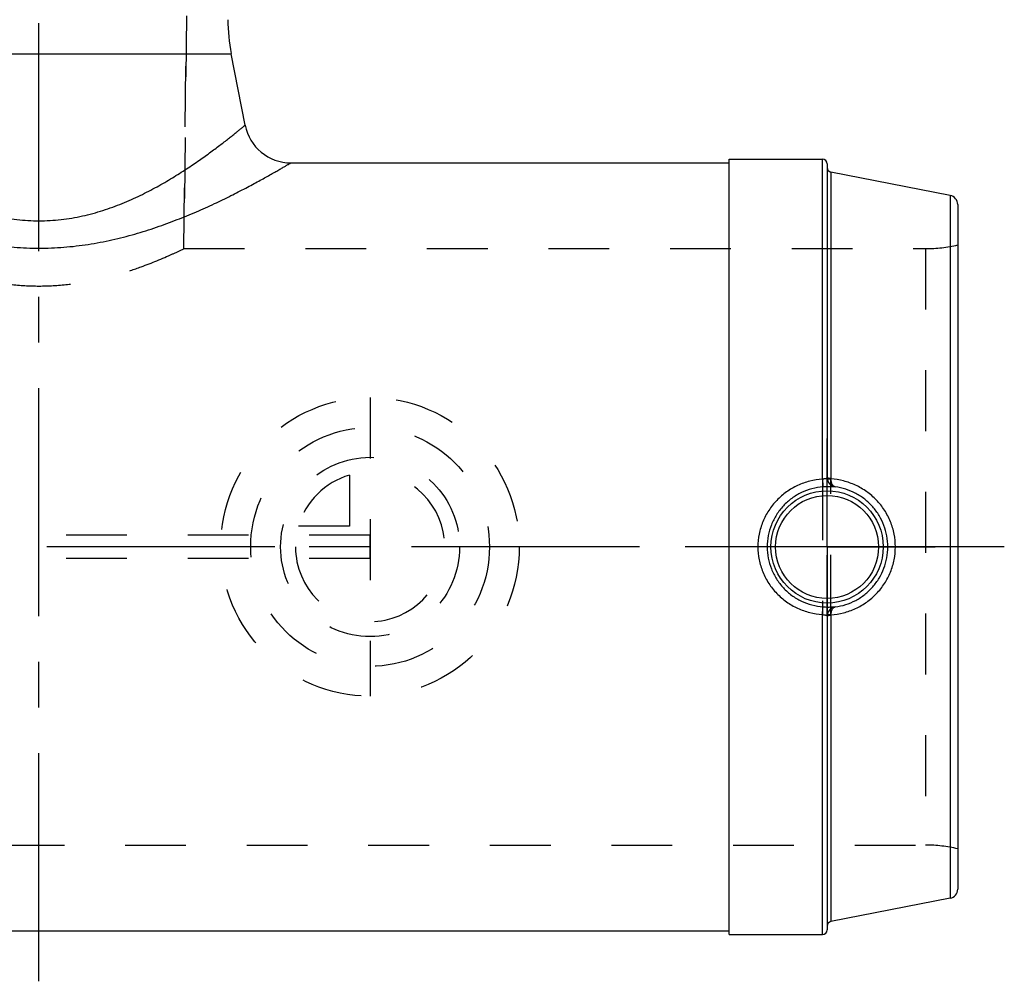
# Model space of a CAD drawing. Header units: millimetres. Extents: x 396 to 604, y 396 to 604.
# Tile 3 of 4: x 498 to 604, y 396 to 499. Entities that reach past the tile are written whole.
import ezdxf

# ---------------------------------------------------------------- set-up
doc = ezdxf.new("R2010")
doc.units = ezdxf.units.MM
doc.header["$LTSCALE"] = 65.185185
doc.linetypes.add('CENTER', pattern=[0.6, 0.375, -0.075, 0.075, -0.075])
doc.linetypes.add('HIDDEN', pattern=[0.2, 0.1, -0.1])
for name, color, linetype in [('ACHSEN_S', 7, 'CONTINUOUS'), ('KOERPER', 7, 'CONTINUOUS'), ('KONST.EL_MIT_GEO', 7, 'CONTINUOUS'), ('KURVEN', 7, 'CONTINUOUS')]:
    doc.layers.add(name, color=color, linetype=linetype)

msp = doc.modelspace()

# ---------------------------------------------------------------- linework, layer by layer
at = {"layer": 'ACHSEN_S', "color": 2, "linetype": 'CENTER'}
for p, q in [((500, 396.23), (500, 603.77)), ((603.5, 442.77), (396.5, 442.77))]:
    msp.add_line(p, q, dxfattribs=at)
at = {"layer": 'KOERPER', "color": 8, "linetype": 'HIDDEN'}
for p, q in [((516.3, 538.77), (515.52, 474.73)), ((515.52, 474.73), (595.06, 474.73)), ((404.94, 410.82), (595.06, 410.82))]:
    msp.add_line(p, q, dxfattribs=at)
at = {"layer": 'KOERPER', "color": 7, "linetype": 'Continuous'}
for p, q in [((522.1, 487.97), (520.62, 495.62)), ((527.01, 483.92), (574, 483.92)), ((574, 484.32), (584, 484.32)), ((574, 401.23), (574, 484.32)), ((426, 401.62), (574, 401.62)), ((574, 401.23), (584, 401.23))]:
    msp.add_line(p, q, dxfattribs=at)
at = {"layer": 'KOERPER', "color": 2, "linetype": 'CENTER'}
for q in [(584.5, 454.38), (572.9, 442.77), (596.1, 442.77), (584.5, 431.17)]:
    msp.add_line((584.5, 442.77), q, dxfattribs=at)
at = {"layer": 'KONST.EL_MIT_GEO', "color": 8, "linetype": 'HIDDEN'}
for p, q in [((515.52, 474.73), (516.3, 538.77)), ((595.06, 474.73), (595.06, 410.82)), ((584, 450.02), (584, 435.53)), ((584.5, 435.35), (584.5, 450.2)), ((584.9, 435.42), (584.9, 450.13)), ((535.5, 444.02), (464.5, 444.02)), ((535.5, 441.52), (535.5, 444.02)), ((535.5, 441.52), (464.5, 441.52))]:
    msp.add_line(p, q, dxfattribs=at)
at = {"layer": 'KONST.EL_MIT_GEO', "color": 7, "linetype": 'Continuous'}
for p, q in [((479.38, 495.62), (520.62, 495.62)), ((584, 450.02), (584, 484.32)), ((584.5, 483.82), (584.5, 450.2)), ((597.69, 480.43), (584.9, 482.92)), ((584.9, 482.92), (584.9, 450.13)), ((597.69, 480.43), (597.69, 405.12)), ((598.5, 479.45), (598.5, 406.1)), ((585.37, 449.21), (585.37, 449.21)), ((585.37, 436.34), (585.37, 436.34)), ((584, 401.23), (584, 435.53)), ((584.5, 435.35), (584.5, 401.73)), ((584.9, 435.42), (584.9, 402.63)), ((597.69, 405.12), (584.9, 402.63))]:
    msp.add_line(p, q, dxfattribs=at)
for radius in [6.02, 5.52]:
    msp.add_circle((584.5, 442.77), radius, dxfattribs=at)
for centre, radius, start, end in [((540.25, 499.44), 20, 180.5, 191), ((527.01, 488.92), 5, 191, 270), ((584, 483.82), 0.5, 0, 90), ((585, 483.41), 0.5, 180, 259), ((597.5, 479.45), 1, 0, 79), ((585.51, 450.22), 1.01, 180.0001, 187.2201), ((585.5, 450.2), 1, 180.0156, 262.3562), ((585.4, 450.13), 0.495, 180.0017, 187.2801), ((585.5, 435.35), 1, 97.6438, 179.9844), ((585.51, 435.33), 1.01, 172.7799, 179.9999), ((584.52, 435.33), 0.0171, 169.0237, 179.9368), ((585.4, 435.42), 0.495, 172.7199, 179.9984), ((597.5, 406.1), 1, 281, 360), ((585, 402.14), 0.5, 101, 180), ((584, 401.73), 0.5, 270, 360)]:
    msp.add_arc(centre, radius, start, end, dxfattribs=at)
at = {"layer": 'KONST.EL_MIT_GEO', "color": 8, "linetype": 'HIDDEN'}
for centre, start, end in [((595.06, 489.73), 270, 283.2615), ((595.06, 395.82), 76.7385, 90)]:
    msp.add_arc(centre, 15, start, end, dxfattribs=at)
at = {"layer": 'KONST.EL_MIT_GEO', "color": 7, "linetype": 'Continuous'}
for points, knots in [([(477.9, 487.97), (477.9, 487.97), (477.9, 487.97), (477.9, 487.97), (477.9, 487.97), (477.91, 487.96), (477.91, 487.96), (477.93, 487.95), (477.94, 487.93), (477.96, 487.92), (477.98, 487.9), (478.02, 487.87), (478.07, 487.83), (478.15, 487.76), (478.24, 487.69), (478.34, 487.61), (478.45, 487.52), (478.63, 487.37), (478.88, 487.17), (479.22, 486.89), (479.6, 486.59), (480.03, 486.25), (480.51, 485.89), (481.02, 485.5), (481.79, 484.93), (482.84, 484.18), (484.21, 483.25), (485.72, 482.29), (487.37, 481.33), (489.16, 480.41), (491.09, 479.54), (493.15, 478.79), (495.35, 478.19), (497.64, 477.81), (500, 477.67), (502.36, 477.81), (504.65, 478.19), (506.85, 478.79), (508.91, 479.54), (510.84, 480.41), (512.63, 481.33), (514.28, 482.29), (515.79, 483.25), (517.16, 484.18), (518.21, 484.93), (518.98, 485.5), (519.49, 485.89), (519.97, 486.25), (520.4, 486.59), (520.78, 486.89), (521.12, 487.17), (521.37, 487.37), (521.55, 487.52), (521.66, 487.61), (521.76, 487.69), (521.85, 487.76), (521.93, 487.83), (521.98, 487.87), (522.02, 487.9), (522.04, 487.92), (522.06, 487.93), (522.07, 487.95), (522.09, 487.96), (522.09, 487.96), (522.1, 487.97), (522.1, 487.97), (522.1, 487.97), (522.1, 487.97), (522.1, 487.97)], [0, 0, 0, 0, 0.000011, 0.000045, 0.000101, 0.000179, 0.000403, 0.000717, 0.001119, 0.001611, 0.002191, 0.00286, 0.00446, 0.006409, 0.008702, 0.011333, 0.014298, 0.017589, 0.025127, 0.033889, 0.043814, 0.054838, 0.066899, 0.079933, 0.093881, 0.124289, 0.15771, 0.193792, 0.232247, 0.272841, 0.315373, 0.359653, 0.405445, 0.452398, 0.5, 0.547602, 0.594555, 0.640347, 0.684627, 0.727159, 0.767753, 0.806208, 0.84229, 0.875711, 0.906119, 0.920067, 0.933101, 0.945162, 0.956186, 0.966111, 0.974873, 0.982411, 0.985702, 0.988667, 0.991298, 0.993591, 0.99554, 0.99714, 0.997809, 0.998389, 0.998881, 0.999283, 0.999597, 0.999821, 0.999899, 0.999955, 0.999989, 1, 1, 1, 1]), ([(472.99, 483.92), (472.99, 483.92), (472.99, 483.92), (472.99, 483.92), (472.99, 483.92), (473, 483.92), (473.01, 483.91), (473.03, 483.9), (473.05, 483.89), (473.07, 483.88), (473.1, 483.86), (473.15, 483.83), (473.22, 483.79), (473.32, 483.73), (473.44, 483.66), (473.58, 483.58), (473.73, 483.49), (473.96, 483.36), (474.3, 483.16), (474.75, 482.91), (475.26, 482.62), (475.83, 482.3), (476.45, 481.96), (477.13, 481.6), (478.12, 481.07), (479.48, 480.38), (481.24, 479.52), (483.15, 478.66), (485.22, 477.81), (487.42, 477), (489.74, 476.27), (492.19, 475.64), (494.73, 475.16), (497.34, 474.85), (500, 474.75), (502.66, 474.85), (505.27, 475.16), (507.81, 475.64), (510.26, 476.27), (512.58, 477), (514.78, 477.81), (516.85, 478.66), (518.76, 479.52), (520.52, 480.38), (521.88, 481.07), (522.87, 481.6), (523.55, 481.96), (524.17, 482.3), (524.74, 482.62), (525.25, 482.91), (525.7, 483.16), (526.04, 483.36), (526.27, 483.49), (526.42, 483.58), (526.56, 483.66), (526.68, 483.73), (526.78, 483.79), (526.85, 483.83), (526.9, 483.86), (526.93, 483.88), (526.95, 483.89), (526.97, 483.9), (526.99, 483.91), (527, 483.92), (527.01, 483.92), (527.01, 483.92), (527.01, 483.92), (527.01, 483.92), (527.01, 483.92)], [0, 0, 0, 0, 0.000012, 0.000046, 0.000104, 0.000184, 0.000415, 0.000737, 0.001152, 0.001657, 0.002255, 0.002942, 0.004589, 0.006594, 0.008952, 0.011658, 0.014705, 0.018088, 0.025831, 0.034826, 0.045007, 0.056305, 0.068653, 0.081983, 0.096229, 0.127223, 0.16118, 0.197703, 0.236454, 0.277139, 0.319494, 0.363261, 0.408161, 0.453869, 0.5, 0.546131, 0.591839, 0.636739, 0.680506, 0.722861, 0.763546, 0.802297, 0.83882, 0.872777, 0.903771, 0.918017, 0.931347, 0.943695, 0.954993, 0.965174, 0.974169, 0.981912, 0.985295, 0.988342, 0.991048, 0.993406, 0.995411, 0.997058, 0.997745, 0.998343, 0.998848, 0.999263, 0.999585, 0.999816, 0.999896, 0.999954, 0.999988, 1, 1, 1, 1]), ([(584, 450.02), (583.54, 449.99), (582.63, 449.85), (581.32, 449.39), (580.12, 448.69), (579.08, 447.79), (578.21, 446.71), (577.57, 445.48), (577.17, 444.16), (577.08, 443.23), (577.08, 442.77)], [0, 0, 0, 0, 0.125207, 0.250269, 0.375163, 0.499954, 0.624759, 0.749689, 0.874786, 1, 1, 1, 1]), ([(584.5, 450.2), (584.5, 450.19), (584.5, 450.16), (584.47, 450.13), (584.42, 450.1), (584.36, 450.08), (584.28, 450.07), (584.2, 450.06), (584.1, 450.04), (584.03, 450.03), (584, 450.02)], [0, 0, 0, 0, 0.069419, 0.141146, 0.229139, 0.341721, 0.479923, 0.639966, 0.815685, 1, 1, 1, 1]), ([(584, 450.02), (584, 449.97), (584.01, 449.86), (584.02, 449.71), (584.03, 449.57), (584.04, 449.45), (584.05, 449.36), (584.06, 449.31), (584.06, 449.27), (584.06, 449.24), (584.06, 449.22), (584.07, 449.21), (584.07, 449.2), (584.07, 449.2)], [0, 0, 0, 0, 0.198902, 0.385976, 0.555824, 0.703543, 0.82487, 0.874511, 0.916308, 0.949961, 0.975229, 0.991937, 1, 1, 1, 1]), ([(584.5, 450.22), (584.5, 450.21), (584.5, 450.21), (584.51, 450.2), (584.51, 450.2)], [0, 0, 0, 0, 0.215551, 1, 1, 1, 1]), ([(584.51, 450.2), (584.52, 450.19), (584.53, 450.18), (584.58, 450.16), (584.66, 450.15), (584.77, 450.13), (584.86, 450.13), (584.9, 450.13)], [0, 0, 0, 0, 0.05991, 0.141139, 0.365382, 0.659275, 1, 1, 1, 1]), ([(584.51, 450.09), (584.51, 450.08), (584.52, 450.08), (584.53, 450.07), (584.55, 450.06), (584.58, 450.06), (584.63, 450.05), (584.69, 450.05), (584.78, 450.05), (584.86, 450.06), (584.91, 450.06)], [0, 0, 0, 0, 0.036948, 0.064066, 0.098234, 0.188473, 0.307175, 0.451752, 0.618506, 1, 1, 1, 1]), ([(584.51, 450.09), (584.52, 449.98), (584.59, 449.76), (584.79, 449.48), (585.05, 449.29), (585.26, 449.23), (585.37, 449.21)], [0, 0, 0, 0, 0.258961, 0.512022, 0.758397, 1, 1, 1, 1]), ([(591.82, 442.77), (591.82, 443.24), (591.73, 444.16), (591.33, 445.49), (590.69, 446.73), (589.82, 447.82), (588.77, 448.72), (587.57, 449.42), (586.27, 449.88), (585.36, 450.03), (584.91, 450.06)], [0, 0, 0, 0, 0.125423, 0.250847, 0.376261, 0.501628, 0.626857, 0.751793, 0.876234, 1, 1, 1, 1]), ([(585.37, 449.21), (585.34, 449.22), (585.28, 449.24), (585.19, 449.29), (585.12, 449.37), (585.03, 449.52), (584.94, 449.75), (584.91, 449.95), (584.91, 450.06)], [0, 0, 0, 0, 0.087922, 0.182819, 0.288403, 0.406723, 0.682095, 1, 1, 1, 1]), ([(584.07, 449.2), (583.67, 449.17), (582.86, 449.04), (581.73, 448.62), (580.69, 448), (579.78, 447.19), (579.04, 446.23), (578.5, 445.15), (578.16, 443.99), (578.08, 443.18), (578.08, 442.77)], [0, 0, 0, 0, 0.125263, 0.250326, 0.375163, 0.49987, 0.624614, 0.749537, 0.87469, 1, 1, 1, 1]), ([(585.37, 449.21), (585.37, 449.21), (585.36, 449.2), (585.34, 449.2), (585.31, 449.2), (585.28, 449.2), (585.23, 449.2), (585.17, 449.2), (585.1, 449.21), (584.98, 449.21), (584.82, 449.22), (584.59, 449.22), (584.34, 449.22), (584.16, 449.21), (584.07, 449.2)], [0, 0, 0, 0, 0.005236, 0.017774, 0.038436, 0.067401, 0.104738, 0.150453, 0.204492, 0.266724, 0.414733, 0.591011, 0.789261, 1, 1, 1, 1]), ([(591.01, 442.77), (591.01, 443.17), (590.94, 443.95), (590.63, 445.08), (590.11, 446.14), (589.42, 447.09), (588.57, 447.9), (587.58, 448.54), (586.51, 448.99), (585.75, 449.16), (585.37, 449.21)], [0, 0, 0, 0, 0.125481, 0.25096, 0.376429, 0.50185, 0.627126, 0.752077, 0.876453, 1, 1, 1, 1]), ([(577.08, 442.77), (577.08, 442.32), (577.17, 441.39), (577.57, 440.07), (578.21, 438.84), (579.08, 437.76), (580.12, 436.86), (581.32, 436.16), (582.63, 435.7), (583.54, 435.56), (584, 435.53)], [0, 0, 0, 0, 0.125214, 0.250311, 0.375241, 0.500046, 0.624837, 0.749731, 0.874793, 1, 1, 1, 1]), ([(578.08, 442.77), (578.08, 442.37), (578.16, 441.56), (578.5, 440.4), (579.04, 439.32), (579.78, 438.36), (580.69, 437.55), (581.73, 436.93), (582.86, 436.51), (583.67, 436.38), (584.07, 436.35)], [0, 0, 0, 0, 0.12531, 0.250463, 0.375386, 0.50013, 0.624837, 0.749674, 0.874737, 1, 1, 1, 1]), ([(584.91, 435.49), (585.36, 435.52), (586.27, 435.67), (587.57, 436.13), (588.77, 436.83), (589.82, 437.73), (590.69, 438.82), (591.33, 440.06), (591.73, 441.39), (591.82, 442.31), (591.82, 442.77)], [0, 0, 0, 0, 0.123766, 0.248207, 0.373142, 0.498372, 0.623739, 0.749153, 0.874576, 1, 1, 1, 1]), ([(585.37, 436.34), (585.75, 436.39), (586.51, 436.56), (587.58, 437.01), (588.57, 437.65), (589.42, 438.46), (590.11, 439.41), (590.63, 440.47), (590.94, 441.6), (591.01, 442.38), (591.01, 442.77)], [0, 0, 0, 0, 0.123547, 0.247923, 0.372874, 0.49815, 0.623571, 0.749039, 0.874519, 1, 1, 1, 1]), ([(584, 435.53), (584, 435.58), (584.01, 435.69), (584.02, 435.84), (584.03, 435.98), (584.04, 436.1), (584.05, 436.19), (584.06, 436.24), (584.06, 436.28), (584.06, 436.31), (584.06, 436.33), (584.07, 436.34), (584.07, 436.35), (584.07, 436.35)], [0, 0, 0, 0, 0.198902, 0.385976, 0.555824, 0.703543, 0.824871, 0.874511, 0.916308, 0.949961, 0.975229, 0.991937, 1, 1, 1, 1]), ([(584.07, 436.35), (584.16, 436.34), (584.34, 436.33), (584.59, 436.33), (584.82, 436.33), (584.98, 436.34), (585.1, 436.34), (585.17, 436.35), (585.23, 436.35), (585.28, 436.35), (585.31, 436.35), (585.34, 436.35), (585.36, 436.35), (585.37, 436.34), (585.37, 436.34)], [0, 0, 0, 0, 0.210739, 0.408989, 0.585267, 0.733276, 0.795508, 0.849547, 0.895262, 0.932599, 0.961564, 0.982226, 0.994764, 1, 1, 1, 1]), ([(585.37, 436.34), (585.26, 436.32), (585.05, 436.26), (584.79, 436.07), (584.59, 435.79), (584.52, 435.57), (584.51, 435.46)], [0, 0, 0, 0, 0.241603, 0.487978, 0.741039, 1, 1, 1, 1]), ([(584.91, 435.49), (584.91, 435.6), (584.94, 435.8), (585.03, 436.03), (585.12, 436.18), (585.19, 436.26), (585.28, 436.31), (585.34, 436.33), (585.37, 436.34)], [0, 0, 0, 0, 0.317905, 0.593277, 0.711597, 0.817181, 0.912078, 1, 1, 1, 1]), ([(584, 435.53), (584.03, 435.52), (584.1, 435.51), (584.2, 435.49), (584.28, 435.48), (584.36, 435.47), (584.42, 435.45), (584.47, 435.42), (584.5, 435.39), (584.5, 435.36), (584.5, 435.35)], [0, 0, 0, 0, 0.184315, 0.360034, 0.520077, 0.658279, 0.770861, 0.858854, 0.930581, 1, 1, 1, 1]), ([(584.9, 435.42), (584.85, 435.42), (584.76, 435.42), (584.65, 435.4), (584.57, 435.38), (584.54, 435.37), (584.51, 435.36), (584.5, 435.34), (584.5, 435.34)], [0, 0, 0, 0, 0.371012, 0.678087, 0.797589, 0.890732, 0.956876, 1, 1, 1, 1]), ([(584.91, 435.49), (584.86, 435.49), (584.78, 435.5), (584.69, 435.5), (584.63, 435.5), (584.58, 435.49), (584.55, 435.49), (584.53, 435.48), (584.52, 435.47), (584.51, 435.47), (584.51, 435.46)], [0, 0, 0, 0, 0.381494, 0.548248, 0.692825, 0.811527, 0.901766, 0.935934, 0.963052, 1, 1, 1, 1])]:
    msp.add_open_spline(points, degree=3, knots=knots, dxfattribs=at)
at = {"layer": 'KONST.EL_MIT_GEO', "color": 8, "linetype": 'HIDDEN'}
msp.add_open_spline([(484.48, 474.73), (484.88, 474.53), (486.38, 473.83), (488.66, 472.89), (491.45, 471.97), (494.08, 471.3), (496.97, 470.84), (500, 470.67), (503.03, 470.84), (505.92, 471.3), (508.55, 471.97), (511.34, 472.89), (513.62, 473.83), (515.12, 474.53), (515.52, 474.73)], degree=3, knots=[0, 0, 0, 0, 0.041329, 0.15335, 0.228786, 0.313553, 0.404986, 0.5, 0.595014, 0.686447, 0.771214, 0.84665, 0.958671, 1, 1, 1, 1], dxfattribs=at)
at = {"layer": 'KURVEN', "color": 8, "linetype": 'HIDDEN'}
for p, q in [((535.5, 458.77), (535.5, 426.77)), ((533.3, 450.47), (533.3, 444.98)), ((533.3, 444.98), (527.81, 444.98)), ((535.5, 442.77), (525.9, 442.77))]:
    msp.add_line(p, q, dxfattribs=at)
for radius in [16, 12.8, 9.6]:
    msp.add_circle((535.5, 442.77), radius, dxfattribs=at)
for start, end in [(180, 90), (105.962, 164.038)]:
    msp.add_arc((535.5, 442.77), 8, start, end, dxfattribs=at)

doc.saveas('drawing.dxf')
